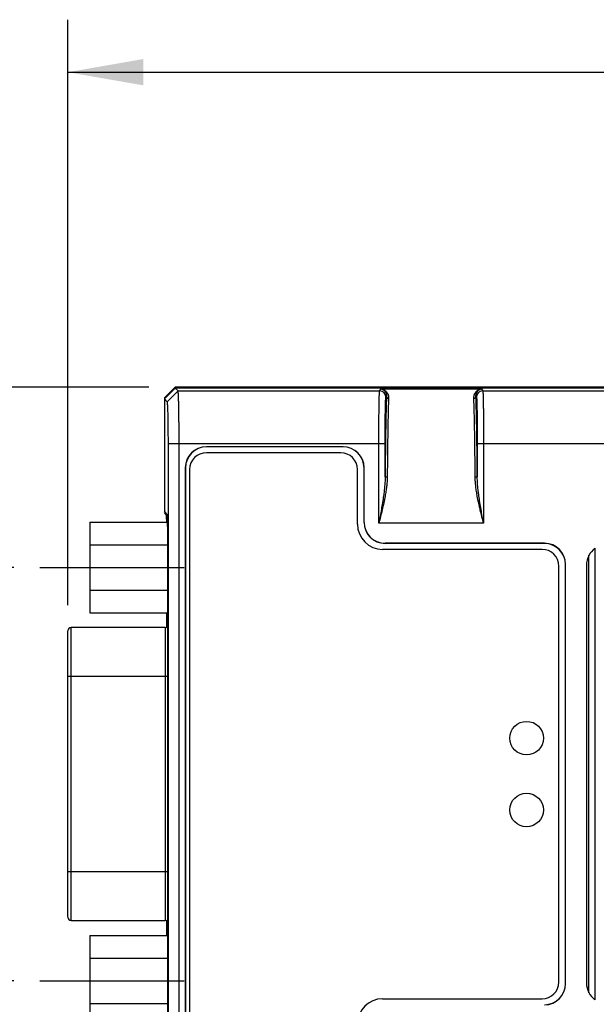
# Model space of a CAD drawing. Header units: inches. Extents: x 0 to 34, y 0 to 22.
# Tile 13 of 27: x 11 to 12.4, y 12.7 to 15. Entities that reach past the tile are written whole.
import ezdxf

# ---------------------------------------------------------------- set-up
doc = ezdxf.new("R2010")
doc.units = ezdxf.units.IN
doc.header["$LTSCALE"] = 1.87
doc.header["$MEASUREMENT"] = 0
doc.linetypes.add('CENTER', pattern=[0.6, 0.375, -0.075, 0.075, -0.075])
doc.layers.get('0').update_dxf_attribs({"linetype": 'CONTINUOUS'})
doc.layers.add('02___PRT_ALL_AXES', color=7, linetype='CONTINUOUS')
doc.layers.add('DIMENSIONS', color=7, linetype='CONTINUOUS')
doc.styles.get("Standard").update_dxf_attribs({"font": 'txt', "width": 0.8})
doc.dimstyles.new('DIMSTYLE_1', dxfattribs={"dimtxt": 0.125, "dimasz": 0.18, "dimexe": 0.125, "dimexo": 0.0625, "dimgap": 0.0625, "dimtad": 0, "dimtih": 1, "dimtoh": 1, "dimdec": 3, "dimzin": 4, "dimdsep": 46, "dimtxsty": 'STANDARD', "dimblk": '_FILLED', "dimblk1": '_FILLED', "dimblk2": '_FILLED', "dimcen": 0.09, "dimadec": 0, "dimazin": 0, "dimtp": 0.01, "dimtm": 0.01, "dimtfac": 1, "dimtdec": 3, "dimtofl": 0, "dimtmove": 0, "dimatfit": 3, "dimldrblk": '_FILLED', "dimfxl": 1, "dimtolj": 1, "dimtzin": 4, "dimarcsym": 0})

# ---------------------------------------------------------------- blocks, each defined once
blk = doc.blocks.new('_FILLED')
at = {"color": 0, "linetype": 'BYBLOCK'}
blk.add_solid([(0, 0), (-1, 0.174), (-1, -0.174)], dxfattribs=at)
blk = doc.blocks.new('*D0')
at = {"layer": 'DIMENSIONS', "color": 2, "linetype": 'CONTINUOUS'}
for p, q in [((11.1427, 13.62), (11.1427, 15.0142)), ((29.1996, 13.4246), (29.1996, 15.0142)), ((11.1427, 14.8892), (19.3462, 14.8892)), ((29.1996, 14.8892), (20.9962, 14.8892))]:
    blk.add_line(p, q, dxfattribs=at)
at = {"layer": 'DIMENSIONS', "color": 2, "linetype": 'CONTINUOUS', "xscale": 0.18, "yscale": 0.18, "zscale": 0.18}
for p, rotation in [((11.1427, 14.8892), 180), ((29.1996, 14.8892), 7.35e-08)]:
    blk.add_blockref('_FILLED', p, dxfattribs=dict(at, rotation=rotation))
at = {"layer": 'DIMENSIONS', "color": 2, "linetype": 'CONTINUOUS', "insert": (20.1712, 14.9517), "char_height": 0.125, "width": 1.525, "attachment_point": 2, "line_spacing_factor": 0.9}
blk.add_mtext('18.057{\\Ftxt.shx;\\W1.000000;\\H0.125000; }[458.64]', dxfattribs=at)
blk = doc.blocks.new('*D2')
at = {"layer": 'DIMENSIONS', "color": 2, "linetype": 'CONTINUOUS'}
for p, q in [((11.0137, 13.7099), (10.2677, 13.7099)), ((10.3927, 13.7099), (10.3927, 13.4615)), ((10.3927, 12.726), (10.3927, 13.2115)), ((11.0137, 12.726), (10.2677, 12.726))]:
    blk.add_line(p, q, dxfattribs=at)
at = {"layer": 'DIMENSIONS', "color": 2, "linetype": 'CONTINUOUS', "xscale": 0.18, "yscale": 0.18, "zscale": 0.18}
for p, rotation in [((10.3927, 13.7099), 90), ((10.3927, 12.726), 270)]:
    blk.add_blockref('_FILLED', p, dxfattribs=dict(at, rotation=rotation))
at = {"layer": 'DIMENSIONS', "color": 2, "linetype": 'CONTINUOUS', "insert": (10.3927, 13.399), "char_height": 0.125, "width": 1.225, "attachment_point": 2, "line_spacing_factor": 0.9}
blk.add_mtext('.984{\\Ftxt.shx;\\W1.000000;\\H0.125000; }[24.99]', dxfattribs=at)
blk = doc.blocks.new('*D3')
at = {"layer": 'DIMENSIONS', "color": 2, "linetype": 'CONTINUOUS'}
for p, q in [((11.3361, 14.1392), (9.5177, 14.1392)), ((9.6427, 14.1392), (9.6427, 13.0953)), ((9.6427, 12.3067), (9.6427, 12.8453)), ((11.3457, 12.3067), (9.5177, 12.3067))]:
    blk.add_line(p, q, dxfattribs=at)
at = {"layer": 'DIMENSIONS', "color": 2, "linetype": 'CONTINUOUS', "xscale": 0.18, "yscale": 0.18, "zscale": 0.18}
for p, rotation in [((9.6427, 14.1392), 90), ((9.6427, 12.3067), 270)]:
    blk.add_blockref('_FILLED', p, dxfattribs=dict(at, rotation=rotation))
at = {"layer": 'DIMENSIONS', "color": 2, "linetype": 'CONTINUOUS', "insert": (9.6427, 13.0328), "char_height": 0.125, "width": 1.325, "attachment_point": 2, "line_spacing_factor": 0.9}
blk.add_mtext('1.833{\\Ftxt.shx;\\W1.000000;\\H0.125000; }[46.55]', dxfattribs=at)

msp = doc.modelspace()

# ---------------------------------------------------------------- linework, layer by layer
at = {"color": 7, "linetype": 'CONTINUOUS'}
for p, q in [((11.3986, 14.1392), (11.373, 14.1136)), ((11.373, 14.1115), (11.3986, 14.1371)), ((13.6948, 14.1392), (11.3986, 14.1392)), ((11.4054, 14.1304), (11.3986, 14.1371)), ((13.6948, 14.1371), (11.3986, 14.1371)), ((11.373, 14.1136), (11.373, 13.846)), ((11.3798, 14.1047), (11.4054, 14.1304)), ((11.4054, 14.1304), (11.8859, 14.1304)), ((11.8859, 14.1304), (11.8892, 14.1353)), ((11.8892, 14.1353), (12.1283, 14.1353)), ((11.9009, 14.1154), (11.9022, 14.1174)), ((12.1152, 14.1174), (12.1166, 14.1154)), ((12.1283, 14.1353), (12.1316, 14.1304)), ((12.1316, 14.1304), (12.9931, 14.1304)), ((11.3798, 14.1047), (11.373, 14.1115)), ((11.3823, 12.4309), (11.3823, 14.0054)), ((11.3823, 14.0054), (11.899, 14.0054)), ((11.4079, 12.4309), (11.4079, 14.0054)), ((11.473, 13.9975), (11.473, 13.9972)), ((11.7987, 13.9975), (11.473, 13.9975)), ((11.7987, 13.9972), (11.473, 13.9972)), ((11.7987, 13.9975), (11.7987, 13.9972)), ((11.884, 13.8154), (11.884, 14.0054)), ((11.899, 13.9267), (11.899, 14.0054)), ((12.1185, 14.0054), (12.1185, 13.9267)), ((12.1185, 14.0054), (13.0062, 14.0054)), ((12.1335, 14.0054), (12.1335, 13.8154)), ((11.793, 13.9832), (11.473, 13.9832)), ((11.4227, 13.9472), (11.4227, 12.4891)), ((11.4227, 13.9472), (11.423, 13.9472)), ((11.423, 13.9472), (11.423, 12.4891)), ((11.433, 13.9432), (11.433, 12.4932)), ((11.833, 13.8132), (11.833, 13.9432)), ((11.8487, 13.8173), (11.8487, 13.9472)), ((11.849, 13.9472), (11.8487, 13.9472)), ((11.849, 13.8173), (11.849, 13.9472)), ((11.3731, 13.843), (11.3794, 13.8346)), ((11.3777, 13.8349), (11.3731, 13.841)), ((11.3731, 13.841), (11.3746, 13.841)), ((11.3777, 13.8349), (11.3792, 13.8349)), ((11.1954, 13.8179), (11.1954, 13.6019)), ((11.1954, 13.8179), (11.3805, 13.8179)), ((11.378, 13.8249), (11.378, 13.8179)), ((11.378, 13.8249), (11.3803, 13.8249)), ((11.849, 13.8173), (11.8487, 13.8173)), ((12.1335, 13.8154), (11.884, 13.8154)), ((11.1954, 13.7639), (11.3812, 13.7639)), ((11.3812, 12.6747), (11.3812, 13.7617)), ((11.8987, 13.7676), (11.8987, 13.7673)), ((12.2787, 13.7676), (11.8987, 13.7676)), ((12.2787, 13.7673), (11.8987, 13.7673)), ((12.2787, 13.7676), (12.2787, 13.7673)), ((12.273, 13.7532), (11.893, 13.7532)), ((12.3847, 12.6973), (12.3847, 13.7391)), ((12.399, 13.7556), (12.399, 12.6807)), ((12.3287, 12.7191), (12.3287, 13.7173)), ((12.329, 13.7173), (12.3287, 13.7173)), ((12.329, 12.7191), (12.329, 13.7173)), ((12.3787, 13.7154), (12.3787, 12.7209)), ((12.313, 12.7232), (12.313, 13.7132)), ((11.1954, 13.6559), (11.3812, 13.6559)), ((11.1954, 13.6019), (11.3812, 13.6019)), ((11.378, 13.6019), (11.378, 13.5676)), ((11.1427, 12.8772), (11.1427, 13.5591)), ((11.1506, 12.8693), (11.1506, 13.567)), ((11.375, 13.567), (11.1506, 13.567)), ((11.375, 13.567), (11.375, 12.8693)), ((11.1427, 13.4512), (11.3812, 13.4512)), ((11.3812, 12.9851), (11.1427, 12.9851)), ((11.1506, 12.8693), (11.375, 12.8693)), ((11.378, 12.8688), (11.378, 12.834)), ((11.1954, 12.834), (11.1954, 12.6181)), ((11.1954, 12.834), (11.3812, 12.834)), ((11.1954, 12.78), (11.3812, 12.78)), ((12.329, 12.7191), (12.3287, 12.7191)), ((11.893, 12.6832), (12.273, 12.6832)), ((11.1954, 12.6721), (11.3812, 12.6721))]:
    msp.add_line(p, q, dxfattribs=at)
for centre in [(12.236, 13.3037), (12.236, 13.1327)]:
    msp.add_circle(centre, 0.04, dxfattribs=at)
for centre, radius, start, end in [((11.8859, 14.1153), 0.015, 0.0375, 89.9747), ((12.1316, 14.1153), 0.015, 90.0253, 179.9625), ((22.6948, 13.862), 10.791, 179.0626, 179.66534), ((11.473, 13.9472), 0.0503, 90, 180), ((11.473, 13.9472), 0.05, 90, 180), ((11.7987, 13.9472), 0.0503, 0, 90), ((11.7987, 13.9472), 0.05, 0, 90), ((11.473, 13.9432), 0.04, 90, 180), ((11.793, 13.9432), 0.04, 0, 90), ((11.893, 13.8132), 0.06, 180, 270), ((11.8987, 13.8173), 0.05, 180, 270), ((11.8987, 13.8173), 0.0497, 180, 270), ((12.2787, 13.7173), 0.0503, 0, 90), ((12.2787, 13.7173), 0.05, 0, 90), ((12.273, 13.7132), 0.04, 0, 90), ((12.4287, 13.7154), 0.05, 126.4678, 180), ((11.1506, 13.5591), 0.00787, 90, 180), ((11.375, 13.5749), 0.00787, 270, 322.3721), ((11.1506, 12.8772), 0.00787, 180, 270), ((11.375, 12.8615), 0.00787, 37.7419, 90), ((12.273, 12.7232), 0.04, 270, 360), ((12.2787, 12.7191), 0.0503, 270, 360), ((12.2787, 12.7191), 0.05, 270, 360), ((12.4287, 12.7209), 0.05, 180, 233.5322), ((11.893, 12.6232), 0.06, 90, 180)]:
    msp.add_arc(centre, radius, start, end, dxfattribs=at)
for centre, major_axis, start_param, end_param in [((11.3731, 13.848), (0, 0.005), 1.570796, 3.106686), ((11.3731, 13.846), (0, 0.005), 1.570796, 2.010048), ((11.3777, 13.8249), (0, 0.01), -1.570796, -0.034907), ((11.3793, 13.7617), (0, 0.073), -1.570796, -0.034907), ((11.3793, 12.6747), (0, 0.073), -3.106686, -1.570796)]:
    msp.add_ellipse(centre, major_axis=major_axis, ratio=0.026186, start_param=start_param, end_param=end_param, dxfattribs=at)
for points, knots in [([(11.4079, 14.0054), (11.4079, 14.0094), (11.4079, 14.0174), (11.4079, 14.0293), (11.4078, 14.041), (11.4078, 14.0523), (11.4076, 14.0632), (11.4075, 14.0736), (11.4074, 14.0833), (11.4072, 14.0924), (11.4071, 14.0994), (11.4069, 14.1046), (11.4068, 14.1081), (11.4067, 14.1114), (11.4066, 14.1145), (11.4065, 14.1173), (11.4064, 14.1198), (11.4063, 14.1221), (11.4062, 14.1241), (11.406, 14.1259), (11.4059, 14.1271), (11.4058, 14.128), (11.4058, 14.1285), (11.4057, 14.129), (11.4057, 14.1294), (11.4056, 14.1298), (11.4055, 14.13), (11.4055, 14.1302), (11.4054, 14.1303), (11.4054, 14.1303), (11.4054, 14.1304)], [0, 0, 0, 0, 0.096366, 0.191834, 0.285515, 0.376537, 0.464053, 0.547247, 0.625346, 0.697623, 0.763407, 0.79367, 0.822086, 0.848589, 0.873117, 0.895614, 0.916027, 0.93431, 0.950422, 0.964327, 0.975995, 0.980982, 0.985402, 0.989253, 0.992534, 0.995244, 0.997385, 0.998964, 0.999548, 1, 1, 1, 1]), ([(11.884, 14.0054), (11.884, 14.0134), (11.884, 14.0253), (11.8841, 14.041), (11.8841, 14.0523), (11.8842, 14.0632), (11.8843, 14.0736), (11.8844, 14.0833), (11.8845, 14.0924), (11.8847, 14.1005), (11.8848, 14.1068), (11.8849, 14.1114), (11.885, 14.1145), (11.8851, 14.1173), (11.8851, 14.1198), (11.8852, 14.1221), (11.8853, 14.1241), (11.8854, 14.1259), (11.8855, 14.1271), (11.8855, 14.128), (11.8856, 14.1285), (11.8856, 14.129), (11.8857, 14.1294), (11.8857, 14.1298), (11.8858, 14.13), (11.8858, 14.1302), (11.8858, 14.1303), (11.8859, 14.1303), (11.8859, 14.1304)], [0, 0, 0, 0, 0.191882, 0.285587, 0.376633, 0.464171, 0.547386, 0.625505, 0.697799, 0.763597, 0.822287, 0.848793, 0.873323, 0.89582, 0.916232, 0.934511, 0.950617, 0.964511, 0.976163, 0.98114, 0.985548, 0.989384, 0.992648, 0.995337, 0.997455, 0.999004, 0.999569, 1, 1, 1, 1]), ([(11.8892, 14.1353), (11.8898, 14.1353), (11.8911, 14.135), (11.8937, 14.1343), (11.8968, 14.1329), (11.8996, 14.1308), (11.9017, 14.1287), (11.9026, 14.1276), (11.903, 14.1269)], [0, 0, 0, 0, 0.11601, 0.233807, 0.475966, 0.730006, 0.862803, 1, 1, 1, 1]), ([(11.8892, 14.1353), (11.8896, 14.1353), (11.8906, 14.1351), (11.8925, 14.1344), (11.8947, 14.1332), (11.8968, 14.1316), (11.8983, 14.1299), (11.899, 14.129), (11.8993, 14.1285)], [0, 0, 0, 0, 0.113577, 0.229539, 0.470046, 0.725416, 0.860079, 1, 1, 1, 1]), ([(11.899, 14.0054), (11.899, 14.0124), (11.899, 14.0229), (11.8991, 14.0367), (11.8991, 14.0467), (11.8992, 14.0563), (11.8993, 14.0654), (11.8994, 14.074), (11.8995, 14.0819), (11.8997, 14.0891), (11.8998, 14.0947), (11.8999, 14.0987), (11.9, 14.1014), (11.9001, 14.1039), (11.9001, 14.1061), (11.9002, 14.1081), (11.9003, 14.1099), (11.9004, 14.1114), (11.9005, 14.1125), (11.9005, 14.1133), (11.9006, 14.1138), (11.9006, 14.1142), (11.9007, 14.1145), (11.9007, 14.1148), (11.9008, 14.1151), (11.9008, 14.1152), (11.9008, 14.1153), (11.9009, 14.1153), (11.9009, 14.1154)], [0, 0, 0, 0, 0.191863, 0.285559, 0.376597, 0.464124, 0.547331, 0.625444, 0.697731, 0.763524, 0.822209, 0.848712, 0.873242, 0.895742, 0.916157, 0.934437, 0.950545, 0.964441, 0.976093, 0.981069, 0.985476, 0.989315, 0.992584, 0.995284, 0.997415, 0.998981, 0.999557, 1, 1, 1, 1]), ([(11.8993, 14.1285), (11.8998, 14.1278), (11.9004, 14.1266), (11.9011, 14.125), (11.9017, 14.1231), (11.9021, 14.1211), (11.9023, 14.1191), (11.9023, 14.118), (11.9022, 14.1174)], [0, 0, 0, 0, 0.223141, 0.340335, 0.461734, 0.718859, 0.856055, 1, 1, 1, 1]), ([(11.9022, 14.1174), (11.9021, 14.1152), (11.9019, 14.1104), (11.9017, 14.1029), (11.9014, 14.0945), (11.9011, 14.0819), (11.9007, 14.0643), (11.9004, 14.0498), (11.9003, 14.042)], [0, 0, 0, 0, 0.089345, 0.189502, 0.300186, 0.421103, 0.692259, 1, 1, 1, 1]), ([(11.9022, 14.1174), (11.9022, 14.1171), (11.9023, 14.1165), (11.9026, 14.1156), (11.9031, 14.1148), (11.9037, 14.1141), (11.9044, 14.1135), (11.9053, 14.1131), (11.9062, 14.1128), (11.9069, 14.1128), (11.9072, 14.1128)], [0, 0, 0, 0, 0.120276, 0.241442, 0.363991, 0.488275, 0.614337, 0.741953, 0.870724, 1, 1, 1, 1]), ([(11.903, 14.1269), (11.9037, 14.126), (11.9046, 14.1245), (11.9056, 14.1224), (11.9064, 14.1201), (11.907, 14.1175), (11.9073, 14.1149), (11.9073, 14.1135), (11.9072, 14.1128)], [0, 0, 0, 0, 0.225368, 0.343143, 0.464762, 0.721181, 0.857449, 1, 1, 1, 1]), ([(11.9072, 14.1128), (11.9071, 14.1105), (11.9069, 14.1059), (11.9067, 14.0984), (11.9064, 14.0902), (11.9061, 14.0778), (11.9057, 14.0605), (11.9054, 14.0462), (11.9053, 14.0385)], [0, 0, 0, 0, 0.089348, 0.189508, 0.300195, 0.421112, 0.692269, 1, 1, 1, 1]), ([(12.1102, 14.1127), (12.1102, 14.1135), (12.1102, 14.1149), (12.1105, 14.1175), (12.111, 14.1201), (12.1119, 14.1224), (12.1129, 14.1245), (12.1138, 14.126), (12.1144, 14.1269)], [0, 0, 0, 0, 0.142558, 0.27883, 0.53525, 0.656867, 0.77464, 1, 1, 1, 1]), ([(12.1102, 14.1128), (12.1106, 14.1128), (12.1112, 14.1128), (12.1122, 14.1131), (12.113, 14.1135), (12.1138, 14.1141), (12.1144, 14.1148), (12.1149, 14.1156), (12.1152, 14.1165), (12.1152, 14.1171), (12.1152, 14.1174)], [0, 0, 0, 0, 0.129232, 0.257974, 0.385575, 0.511635, 0.635929, 0.758497, 0.879691, 1, 1, 1, 1]), ([(12.1122, 14.0385), (12.1121, 14.0462), (12.1118, 14.0605), (12.1114, 14.0778), (12.1111, 14.0902), (12.1108, 14.0984), (12.1105, 14.1059), (12.1103, 14.1105), (12.1102, 14.1127)], [0, 0, 0, 0, 0.307723, 0.578878, 0.699795, 0.810483, 0.910647, 1, 1, 1, 1]), ([(12.1144, 14.1269), (12.1149, 14.1276), (12.1158, 14.1287), (12.1179, 14.1308), (12.1207, 14.1329), (12.1238, 14.1343), (12.1264, 14.135), (12.1276, 14.1353), (12.1283, 14.1353)], [0, 0, 0, 0, 0.137198, 0.269995, 0.524036, 0.766191, 0.883985, 1, 1, 1, 1]), ([(12.1152, 14.1174), (12.1152, 14.118), (12.1152, 14.1191), (12.1154, 14.1211), (12.1158, 14.1231), (12.1164, 14.125), (12.1171, 14.1266), (12.1177, 14.1278), (12.1182, 14.1285)], [0, 0, 0, 0, 0.143944, 0.281141, 0.538265, 0.659665, 0.776859, 1, 1, 1, 1]), ([(12.1172, 14.042), (12.1171, 14.0498), (12.1168, 14.0643), (12.1164, 14.0819), (12.1161, 14.0945), (12.1158, 14.1029), (12.1155, 14.1104), (12.1153, 14.1152), (12.1152, 14.1174)], [0, 0, 0, 0, 0.307725, 0.578902, 0.699817, 0.810497, 0.910652, 1, 1, 1, 1]), ([(12.1166, 14.1154), (12.1166, 14.1153), (12.1166, 14.1153), (12.1167, 14.1152), (12.1167, 14.1151), (12.1168, 14.1148), (12.1168, 14.1145), (12.1168, 14.1142), (12.1169, 14.1138), (12.1169, 14.1133), (12.117, 14.1125), (12.1171, 14.1114), (12.1172, 14.1099), (12.1172, 14.1081), (12.1173, 14.1061), (12.1174, 14.1039), (12.1175, 14.1014), (12.1176, 14.0987), (12.1177, 14.0947), (12.1178, 14.0891), (12.1179, 14.0819), (12.1181, 14.074), (12.1182, 14.0654), (12.1183, 14.0563), (12.1183, 14.0467), (12.1184, 14.0367), (12.1185, 14.0229), (12.1185, 14.0124), (12.1185, 14.0054)], [0, 0, 0, 0, 0.000443, 0.001019, 0.002585, 0.004716, 0.007415, 0.010684, 0.014523, 0.01893, 0.023906, 0.035559, 0.049456, 0.065564, 0.083844, 0.104258, 0.126758, 0.151289, 0.177793, 0.236476, 0.302269, 0.374557, 0.452668, 0.535876, 0.623403, 0.71444, 0.808137, 1, 1, 1, 1]), ([(12.1182, 14.1285), (12.1185, 14.129), (12.1192, 14.1299), (12.1207, 14.1316), (12.1227, 14.1332), (12.125, 14.1344), (12.1269, 14.1351), (12.1278, 14.1353), (12.1283, 14.1353)], [0, 0, 0, 0, 0.13992, 0.274584, 0.529956, 0.770459, 0.886418, 1, 1, 1, 1]), ([(12.1316, 14.1304), (12.1316, 14.1303), (12.1316, 14.1303), (12.1317, 14.1302), (12.1317, 14.13), (12.1317, 14.1298), (12.1318, 14.1294), (12.1318, 14.129), (12.1319, 14.1285), (12.1319, 14.128), (12.132, 14.1271), (12.1321, 14.1259), (12.1322, 14.1241), (12.1322, 14.1221), (12.1323, 14.1198), (12.1324, 14.1173), (12.1325, 14.1145), (12.1326, 14.1114), (12.1327, 14.1068), (12.1328, 14.1005), (12.1329, 14.0924), (12.1331, 14.0833), (12.1332, 14.0736), (12.1333, 14.0632), (12.1333, 14.0523), (12.1334, 14.041), (12.1335, 14.0253), (12.1335, 14.0134), (12.1335, 14.0054)], [0, 0, 0, 0, 0.000431, 0.000996, 0.002545, 0.004663, 0.007352, 0.010616, 0.014452, 0.01886, 0.023837, 0.035489, 0.049383, 0.065489, 0.083768, 0.10418, 0.126677, 0.151207, 0.177713, 0.236402, 0.3022, 0.374495, 0.452614, 0.535829, 0.623367, 0.714413, 0.808118, 1, 1, 1, 1]), ([(11.3823, 14.0054), (11.3823, 14.0117), (11.3823, 14.0212), (11.3822, 14.0337), (11.3821, 14.0427), (11.382, 14.0514), (11.3819, 14.0596), (11.3817, 14.0673), (11.3816, 14.0745), (11.3814, 14.081), (11.3812, 14.086), (11.3811, 14.0897), (11.381, 14.0921), (11.3808, 14.0943), (11.3807, 14.0963), (11.3806, 14.0982), (11.3805, 14.0997), (11.3804, 14.1011), (11.3803, 14.1023), (11.3802, 14.1031), (11.3801, 14.1037), (11.38, 14.104), (11.3799, 14.1042), (11.3799, 14.1044), (11.3798, 14.1046), (11.3798, 14.1047), (11.3798, 14.1047), (11.3798, 14.1047)], [0, 0, 0, 0, 0.191771, 0.285417, 0.376417, 0.463907, 0.547072, 0.625153, 0.697418, 0.763204, 0.821874, 0.848371, 0.872893, 0.895378, 0.915772, 0.93404, 0.950149, 0.964068, 0.975766, 0.985215, 0.98909, 0.992394, 0.995129, 0.997297, 0.998908, 0.999515, 1, 1, 1, 1]), ([(11.9003, 14.042), (11.9001, 14.0334), (11.8998, 14.0155), (11.8995, 13.9876), (11.8992, 13.9577), (11.8991, 13.9372), (11.899, 13.9267)], [0, 0, 0, 0, 0.223715, 0.466774, 0.726501, 1, 1, 1, 1]), ([(12.1185, 13.9267), (12.1184, 13.9372), (12.1183, 13.9577), (12.118, 13.9876), (12.1176, 14.0155), (12.1174, 14.0334), (12.1172, 14.042)], [0, 0, 0, 0, 0.273499, 0.533225, 0.776292, 1, 1, 1, 1]), ([(12.1135, 13.925), (12.1134, 13.9354), (12.1133, 13.9555), (12.113, 13.9849), (12.1126, 14.0124), (12.1124, 14.0301), (12.1122, 14.0385)], [0, 0, 0, 0, 0.273499, 0.533222, 0.776289, 1, 1, 1, 1]), ([(11.899, 13.9267), (11.899, 13.9229), (11.8988, 13.9172), (11.8983, 13.9095), (11.8978, 13.9038), (11.8973, 13.898), (11.8964, 13.8903), (11.8957, 13.8845), (11.8951, 13.8806)], [0, 0, 0, 0, 0.247569, 0.372048, 0.496931, 0.622199, 0.747822, 1, 1, 1, 1]), ([(11.904, 13.925), (11.904, 13.9213), (11.9037, 13.9156), (11.9031, 13.9081), (11.9025, 13.9025), (11.9017, 13.8968), (11.9006, 13.8891), (11.8996, 13.8834), (11.8988, 13.8796)], [0, 0, 0, 0, 0.2458, 0.369883, 0.494669, 0.620127, 0.746207, 1, 1, 1, 1]), ([(11.904, 13.925), (11.9037, 13.925), (11.903, 13.925), (11.9021, 13.9251), (11.9013, 13.9253), (11.9005, 13.9255), (11.9, 13.9257), (11.8996, 13.9259), (11.8994, 13.9261), (11.8992, 13.9262), (11.8991, 13.9264), (11.899, 13.9266), (11.899, 13.9267), (11.899, 13.9267)], [0, 0, 0, 0, 0.173522, 0.341396, 0.498095, 0.638848, 0.759826, 0.812187, 0.858983, 0.90041, 0.936997, 0.969703, 1, 1, 1, 1]), ([(12.1185, 13.9267), (12.1185, 13.9267), (12.1185, 13.9266), (12.1184, 13.9264), (12.1182, 13.9262), (12.1181, 13.9261), (12.1179, 13.9259), (12.1175, 13.9257), (12.117, 13.9255), (12.1162, 13.9253), (12.1154, 13.9251), (12.1144, 13.925), (12.1138, 13.925), (12.1135, 13.925)], [0, 0, 0, 0, 0.03033, 0.063064, 0.099674, 0.141117, 0.187925, 0.240293, 0.361269, 0.502008, 0.658681, 0.82652, 1, 1, 1, 1]), ([(12.1186, 13.8796), (12.1179, 13.8834), (12.1169, 13.8891), (12.1158, 13.8968), (12.115, 13.9024), (12.1144, 13.9081), (12.1138, 13.9156), (12.1135, 13.9213), (12.1135, 13.925)], [0, 0, 0, 0, 0.253792, 0.379871, 0.505329, 0.630115, 0.754199, 1, 1, 1, 1]), ([(12.1223, 13.8806), (12.1218, 13.8845), (12.1211, 13.8903), (12.1202, 13.898), (12.1196, 13.9038), (12.1192, 13.9095), (12.1187, 13.9172), (12.1185, 13.9229), (12.1185, 13.9267)], [0, 0, 0, 0, 0.252178, 0.377801, 0.503069, 0.627952, 0.752431, 1, 1, 1, 1]), ([(11.8951, 13.8806), (11.8944, 13.8752), (11.8927, 13.8643), (11.89, 13.848), (11.887, 13.8317), (11.885, 13.8209), (11.884, 13.8154)], [0, 0, 0, 0, 0.24875, 0.498584, 0.749122, 1, 1, 1, 1]), ([(11.8988, 13.8796), (11.8978, 13.8743), (11.8956, 13.8636), (11.892, 13.8475), (11.888, 13.8315), (11.8853, 13.8208), (11.884, 13.8154)], [0, 0, 0, 0, 0.247832, 0.497543, 0.748477, 1, 1, 1, 1]), ([(12.1335, 13.8154), (12.1321, 13.8208), (12.1294, 13.8315), (12.1262, 13.8449), (12.1237, 13.8556), (12.1213, 13.8663), (12.1196, 13.8743), (12.1186, 13.8796)], [0, 0, 0, 0, 0.251522, 0.502455, 0.627499, 0.752168, 1, 1, 1, 1]), ([(12.1335, 13.8154), (12.1325, 13.8209), (12.1304, 13.8317), (12.1275, 13.848), (12.1247, 13.8643), (12.1231, 13.8752), (12.1223, 13.8806)], [0, 0, 0, 0, 0.250878, 0.501416, 0.75125, 1, 1, 1, 1])]:
    msp.add_open_spline(points, degree=3, knots=knots, dxfattribs=at)
at = {"layer": '02___PRT_ALL_AXES', "color": 7, "linetype": 'CENTER'}
for p, q in [((11.0762, 13.7099), (11.4204, 13.7099)), ((11.0762, 12.726), (11.4204, 12.726))]:
    msp.add_line(p, q, dxfattribs=at)

# ---------------------------------------------------------------- dimensions: what is measured, and where the dimension line sits
at = {"layer": 'DIMENSIONS', "color": 2, "linetype": 'CONTINUOUS'}
dim = msp.add_linear_dim(base=(29.1996, 14.8892), p1=(11.1427, 13.5575), p2=(29.1996, 13.3621), dimstyle='DIMSTYLE_1', dxfattribs=at)
dim.commit()
dim.dimension.update_dxf_attribs({"geometry": '*D0', "text_midpoint": (20.1712, 14.8892), "dimtype": 160})
for base, p1, p2, picture, middle in [((9.64273, 12.30668), (11.39864, 14.13921), (11.40821, 12.30668), '*D3', (9.64273, 12.97029)), ((10.3927, 12.726), (11.0762, 13.7099), (11.0762, 12.726), '*D2', (10.3927, 13.3365))]:
    dim = msp.add_linear_dim(base=base, p1=p1, p2=p2, angle=270, dimstyle='DIMSTYLE_1', dxfattribs=at)
    dim.commit()
    dim.dimension.update_dxf_attribs({"geometry": picture, "text_midpoint": middle, "dimtype": 160})

doc.saveas('drawing.dxf')
